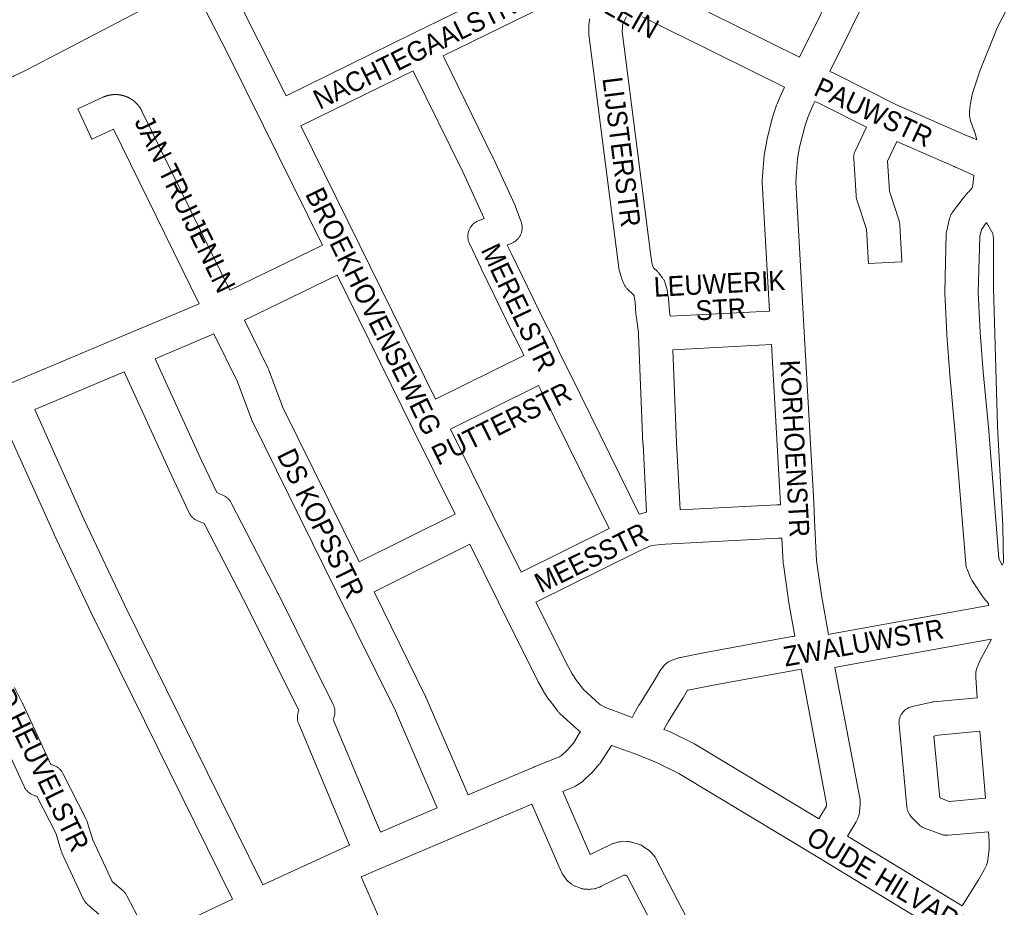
# Model space of a CAD drawing. Header units: metres. Extents: x 123819 to 142731, y 393440 to 405763.
# Tile 140 of 256: x 134609 to 134992, y 394699 to 395044. Entities that reach past the tile are written whole.
import ezdxf
from ezdxf.enums import TextEntityAlignment as Align

# ---------------------------------------------------------------- set-up
doc = ezdxf.new("R2010")
doc.units = ezdxf.units.M
doc.header["$MEASUREMENT"] = 0
for name, color, linetype, lineweight in [('gs-anno-wegen algemeen tekst', 7, 'Continuous', 0), ('gs-knt-hoofdweg', 7, 'Continuous', 0), ('gs-knt-wegen algemeen', 7, 'Continuous', 0)]:
    doc.layers.add(name, color=color, linetype=linetype, lineweight=lineweight)
doc.styles.add('Style-Arial', font='arial.ttf')

msp = doc.modelspace()

# ---------------------------------------------------------------- linework, layer by layer
at = {"layer": 'gs-knt-hoofdweg', "color": 7, "linetype": 'Continuous', "flags": 128}
msp.add_lwpolyline([(134668.55, 395054.11), (134611.96, 395024.43), (134611.75, 395024.32), (134607.07, 395022.03), (134606.89, 395021.95), (134584.77, 395011.83), (134584.59, 395011.75), (134573.33, 395006.93), (134573.15, 395006.86), (134550.56, 394997.84), (134550.37, 394997.77), (134538.89, 394993.52), (134538.7, 394993.46), (134515.69, 394985.58), (134515.57, 394985.54), (134498.86, 394980.34), (134482.03, 394975.55), (134469.86, 394972.41)], dxfattribs=at)
at = {"layer": 'gs-knt-wegen algemeen', "color": 7, "linetype": 'Continuous', "flags": 128}
for points in [[(134912.46, 395029.51), (134954, 395113.44), (134954.05, 395113.54), (134955.22, 395115.81)], [(134966.44, 395109.17), (134965.64, 395107.61), (134924.22, 395023.93)], [(134981.4, 394997.33), (134980.66, 394999.74), (134978.96, 395004.67), (134978.88, 395004.93), (134978.8, 395005.2), (134978.74, 395005.46), (134978.69, 395005.73), (134978.65, 395006), (134978.57, 395006.72), (134978.54, 395007), (134978.52, 395007.29), (134978.52, 395007.57), (134978.53, 395007.86), (134978.55, 395008.14), (134978.82, 395010.88), (134978.85, 395011.17), (134978.9, 395011.45), (134979.56, 395014.98), (134979.62, 395015.25), (134979.69, 395015.53), (134979.78, 395015.8), (134982.23, 395023.31), (134982.31, 395023.51), (134982.38, 395023.72), (134989.07, 395040.28), (134989.19, 395040.55), (134989.32, 395040.82), (135006.96, 395075.16)], [(134686.2, 395067.72), (134689.97, 395060.27), (134702.18, 395036.11), (134702.19, 395036.07), (134712.98, 395014.39)], [(134712.98, 395014.39), (134762.53, 395038.78), (134807.19, 395060.7), (134808.46, 395061.64), (134811.34, 395066.1), (134811.44, 395066.24)], [(134727.11, 394956.37), (134704.21, 395002.79), (134690.55, 395030.26), (134678.35, 395054.39), (134674.68, 395061.65)], [(134818.98, 395053.94), (134818.74, 395053.57), (134818.58, 395053.33), (134818.4, 395053.1), (134818.22, 395052.88), (134818.03, 395052.66), (134817.82, 395052.45), (134817.61, 395052.25), (134817.39, 395052.07), (134817.16, 395051.89), (134814.47, 395049.89), (134814.23, 395049.72), (134813.98, 395049.56), (134813.72, 395049.41), (134813.46, 395049.27), (134774.04, 395029.93)], [(134877.13, 395046.91), (134912.46, 395029.51)], [(134853.07, 394852.56), (134851.66, 394879.11), (134851.65, 394879.19), (134849.93, 394921.6), (134849.88, 394922.46), (134848.96, 394929.03), (134848.93, 394929.27), (134848.91, 394929.52), (134848.6, 394934.37), (134848.27, 394936.4), (134848.18, 394936.7), (134847.8, 394937.19), (134845.76, 394939.2), (134845.55, 394939.41), (134845.35, 394939.64), (134845.16, 394939.87), (134844.98, 394940.11), (134844.82, 394940.36), (134844.66, 394940.62), (134844.52, 394940.89), (134844.39, 394941.16), (134843.47, 394943.21), (134843.37, 394943.45), (134843.28, 394943.68), (134843.2, 394943.92), (134843.12, 394944.16), (134842.43, 394946.67), (134842.36, 394946.96), (134842.3, 394947.25), (134842.25, 394947.55), (134841.85, 394950.57), (134841.85, 394950.59), (134830.61, 395038.27), (134830.58, 395038.52), (134830.56, 395038.76), (134830.56, 395039.01), (134830.56, 395039.26), (134830.62, 395041.67), (134830.63, 395041.92), (134830.65, 395042.16), (134830.81, 395043.71), (134830.85, 395044.02), (134830.9, 395044.33)], [(134845.31, 395045.18), (134843.97, 395042.67), (134843.79, 395042.24), (134843.71, 395041.91), (134843.63, 395041.09), (134843.59, 395039.43), (134854.76, 394952.26), (134855.1, 394949.7), (134855.54, 394948.11), (134855.76, 394947.62), (134857.24, 394946.16), (134857.44, 394945.95), (134857.64, 394945.74), (134857.82, 394945.51), (134859.2, 394943.73), (134859.38, 394943.49), (134859.54, 394943.24), (134859.7, 394942.99), (134859.84, 394942.73), (134859.97, 394942.46), (134860.09, 394942.19), (134860.19, 394941.91), (134860.29, 394941.63), (134860.85, 394939.77), (134860.93, 394939.5), (134860.99, 394939.22), (134861.05, 394938.93), (134861.5, 394936.15), (134861.53, 394935.94), (134861.56, 394935.73), (134861.57, 394935.51), (134861.89, 394930.59), (134862.15, 394928.74)], [(134865.53, 395038.12), (134865.49, 395038.14), (134851.5, 395045.15)], [(134865.53, 395038.11), (134865.53, 395038.12), (134865.53, 395038.12)], [(134865.53, 395038.11), (134865.53, 395038.12), (134865.53, 395038.12)], [(134906.68, 395017.84), (134865.53, 395038.11)], [(134774.04, 395029.93), (134774.35, 395029.27), (134793.37, 394990.51), (134793.44, 394990.36), (134801.98, 394971.75), (134802.08, 394971.52), (134802.17, 394971.29), (134804.33, 394965.48), (134804.43, 394965.19), (134804.51, 394964.89), (134804.59, 394964.59), (134804.64, 394964.28), (134804.69, 394963.97), (134804.72, 394963.66), (134804.73, 394963.35), (134804.73, 394963.04), (134804.71, 394962.73), (134804.68, 394962.42), (134804.64, 394962.12), (134804.58, 394961.81), (134804.5, 394961.51), (134804.41, 394961.21), (134804.31, 394960.92), (134804.19, 394960.63), (134804.06, 394960.35), (134803.92, 394960.07), (134803.76, 394959.8), (134803.59, 394959.54), (134803.41, 394959.29), (134803.22, 394959.05), (134803.01, 394958.81), (134802.8, 394958.59), (134802.57, 394958.38), (134802.33, 394958.17), (134802.09, 394957.98), (134801.83, 394957.8), (134801.57, 394957.64), (134801.3, 394957.48), (134801.02, 394957.34), (134800.74, 394957.22), (134798.89, 394956.44), (134800.51, 394953.01), (134813.16, 394927.07), (134816.31, 394920.89), (134816.43, 394920.65), (134819.8, 394913.3)], [(134762.35, 395024.18), (134718.76, 395002.72)], [(134805.38, 394913.5), (134804.65, 394915.1), (134801.54, 394921.21), (134801.48, 394921.31), (134788.78, 394947.34), (134788.74, 394947.42), (134784.22, 394957.05), (134784.09, 394957.34), (134783.97, 394957.63), (134783.87, 394957.94), (134783.79, 394958.24), (134783.72, 394958.55), (134783.67, 394958.87), (134783.63, 394959.18), (134783.6, 394959.5), (134783.6, 394959.82), (134783.6, 394960.14), (134783.63, 394960.45), (134783.67, 394960.77), (134783.72, 394961.08), (134783.79, 394961.4), (134783.87, 394961.7), (134783.97, 394962), (134784.09, 394962.3), (134784.22, 394962.59), (134784.36, 394962.88), (134784.52, 394963.15), (134784.69, 394963.42), (134784.87, 394963.68), (134785.06, 394963.94), (134785.27, 394964.18), (134785.49, 394964.41), (134785.72, 394964.63), (134785.96, 394964.84), (134786.21, 394965.03), (134786.47, 394965.22), (134786.74, 394965.39), (134787.01, 394965.55), (134787.3, 394965.69), (134787.59, 394965.82), (134789.93, 394966.8), (134781.64, 394984.85), (134762.64, 395023.57), (134762.6, 395023.65), (134762.35, 395024.18)], [(134924.22, 395023.93), (134925.79, 395023.22), (134926.01, 395023.11), (134926.01, 395023.11), (134926.02, 395023.1)], [(134926.02, 395023.1), (134949.94, 395011.04), (134977.65, 394998.95), (134979.42, 394998.25), (134979.61, 394998.17), (134979.8, 394998.08), (134981.4, 394997.33)], [(134900.84, 394930.77), (134898.01, 394980.72), (134898, 394981.01), (134898, 394981.29), (134898.02, 394981.58), (134898.77, 394991.41), (134898.79, 394991.62), (134898.81, 394991.84), (134898.85, 394992.05), (134899.71, 394996.94), (134899.76, 394997.16), (134899.81, 394997.38), (134901.97, 395006.01), (134902.04, 395006.26), (134902.12, 395006.51), (134903.59, 395010.86), (134903.68, 395011.11), (134903.78, 395011.36), (134905.92, 395016.29), (134905.99, 395016.44), (134906.06, 395016.59), (134906.68, 395017.84)], [(134918.44, 395012.26), (134917.8, 395010.96), (134915.84, 395006.43), (134914.53, 395002.58), (134912.49, 394994.44), (134911.72, 394990.1), (134911.04, 394981.02), (134914.21, 394924.97), (134918.03, 394856.34), (134918.04, 394856.18), (134918.24, 394849.54), (134919.13, 394833.88), (134921.02, 394820.4), (134923.79, 394805.05)], [(134656.97, 395008.5), (134691.09, 394938.96)], [(134718.76, 395002.72), (134741.69, 394956.24), (134741.69, 394956.24), (134771.07, 394896.57)], [(134985.96, 394816.36), (134985.88, 394817.16), (134984.23, 394819.1), (134984.06, 394819.3), (134983.91, 394819.51), (134983.76, 394819.73), (134979.47, 394826.2), (134979.31, 394826.45), (134979.16, 394826.71), (134979.03, 394826.98), (134978.91, 394827.25), (134977.55, 394830.47), (134977.44, 394830.75), (134977.34, 394831.03), (134977.26, 394831.31), (134977.18, 394831.6), (134977.13, 394831.89), (134977.08, 394832.19), (134977.05, 394832.48), (134973, 394883.07), (134970.92, 394905.99), (134970.92, 394906.05), (134969.66, 394921.56), (134969.65, 394921.78), (134968.89, 394937.72), (134968.88, 394937.97), (134968.88, 394938.21), (134969.49, 394960.77), (134969.51, 394961.04), (134969.53, 394961.31), (134969.57, 394961.59), (134969.61, 394961.86), (134969.67, 394962.13), (134970.81, 394966.8), (134970.88, 394967.08), (134970.97, 394967.36), (134971.07, 394967.63), (134971.19, 394967.9), (134971.31, 394968.17), (134971.45, 394968.43), (134971.6, 394968.68), (134971.76, 394968.93), (134971.93, 394969.17), (134976.02, 394974.62), (134976.15, 394974.79), (134976.29, 394974.95), (134978.01, 394976.96), (134978.2, 394977.18), (134979.61, 394978.67), (134979.76, 394979.67), (134980.15, 394983.52)], [(134990.66, 394832.88), (134991.27, 394831.97), (134991.79, 394833.07), (134991.47, 394847.14), (134989.38, 394886.06), (134989.38, 394886.23), (134987.87, 394939.69), (134987.86, 394939.85), (134987.79, 394958.89), (134987.56, 394960.94), (134985.18, 394965.14), (134983.14, 394962.42), (134982.49, 394959.72), (134981.9, 394938.1), (134982.65, 394922.51), (134983.89, 394907.13), (134985.97, 394884.21), (134985.97, 394884.15), (134989.95, 394834.57), (134990.66, 394832.88), (134990.66, 394832.88), (134990.66, 394832.88)], [(134691.09, 394938.96), (134727.11, 394956.37)], [(134732.87, 394944.69), (134696.82, 394927.27)], [(134778.63, 394851.79), (134762.27, 394884.98), (134732.87, 394944.69)], [(134405.71, 394812.64), (134406.83, 394814.07), (134407.03, 394814.32), (134407.25, 394814.55), (134407.48, 394814.77), (134411.53, 394818.61), (134411.7, 394818.76), (134411.88, 394818.92), (134412.06, 394819.06), (134414.29, 394820.75), (134414.48, 394820.89), (134414.67, 394821.02), (134417.01, 394822.54), (134417.21, 394822.67), (134417.41, 394822.78), (134417.61, 394822.89), (134422.59, 394825.42), (134422.8, 394825.52), (134423.01, 394825.62), (134512.92, 394863.51), (134558.78, 394882.84), (134604.15, 394901.96), (134650.86, 394921.65), (134679.22, 394933.61)], [(134862.15, 394928.74), (134900.84, 394930.77)], [(134696.82, 394927.27), (134705.88, 394908.72), (134706.01, 394908.44), (134706.12, 394908.16), (134711.72, 394893.3), (134741.41, 394833.32)], [(134684.95, 394921.9), (134662.09, 394912.26)], [(134771.68, 394737.69), (134755.44, 394775.34), (134732.63, 394821.71), (134699.91, 394887.82), (134699.81, 394888.01), (134699.73, 394888.21), (134699.65, 394888.41), (134694.05, 394903.28), (134684.95, 394921.9)], [(134901.57, 394917.77), (134863.2, 394915.75)], [(134863.2, 394915.75), (134864.66, 394879.76), (134866.05, 394853.52)], [(134905.03, 394855.53), (134905.03, 394855.7), (134901.57, 394917.77)], [(134662.09, 394912.26), (134680.14, 394872.75), (134686.03, 394860.23), (134688.37, 394859.25), (134688.65, 394859.13), (134688.92, 394858.99), (134689.18, 394858.84), (134689.44, 394858.68), (134689.69, 394858.51), (134689.93, 394858.33), (134690.16, 394858.13), (134690.38, 394857.93), (134690.59, 394857.71), (134690.8, 394857.49), (134690.99, 394857.25), (134691.17, 394857.01), (134691.34, 394856.76), (134691.49, 394856.5), (134691.64, 394856.24), (134709.94, 394820.86), (134709.99, 394820.77), (134731.28, 394777.9), (134731.41, 394777.62), (134731.53, 394777.34), (134731.63, 394777.05), (134731.72, 394776.76), (134731.79, 394776.46), (134731.86, 394776.17), (134731.9, 394775.86), (134731.94, 394775.56), (134731.96, 394775.25), (134731.96, 394774.95), (134731.95, 394774.64), (134731.93, 394774.34), (134731.89, 394774.04), (134731.83, 394773.73), (134731.77, 394773.44), (134731.69, 394773.14), (134731.59, 394772.85), (134731.49, 394772.56), (134731.36, 394772.28), (134731.26, 394772.07), (134749.63, 394728.3)], [(134771.07, 394896.57), (134805.38, 394913.5)], [(134819.8, 394913.3), (134823.58, 394905.91), (134823.62, 394905.83), (134850.23, 394851.87)], [(134650.09, 394907.2), (134615.34, 394892.55)], [(134737.68, 394723.13), (134717.88, 394770.29), (134717.77, 394770.58), (134717.67, 394770.88), (134717.58, 394771.19), (134717.51, 394771.49), (134717.45, 394771.8), (134717.41, 394772.11), (134717.39, 394772.43), (134717.38, 394772.74), (134717.38, 394773.06), (134717.4, 394773.37), (134717.44, 394773.69), (134717.49, 394774), (134717.55, 394774.31), (134717.63, 394774.61), (134717.72, 394774.91), (134717.83, 394775.21), (134717.95, 394775.48), (134698.35, 394814.93), (134681.16, 394848.15), (134678.69, 394849.19), (134678.4, 394849.32), (134678.12, 394849.46), (134677.84, 394849.62), (134677.57, 394849.79), (134677.31, 394849.98), (134677.06, 394850.17), (134676.82, 394850.38), (134676.59, 394850.6), (134676.37, 394850.83), (134676.16, 394851.07), (134675.97, 394851.33), (134675.78, 394851.59), (134675.61, 394851.86), (134675.46, 394852.13), (134675.32, 394852.42), (134668.34, 394867.24), (134668.31, 394867.3), (134650.09, 394907.2)], [(134811.06, 394901.79), (134776.83, 394884.9)], [(134838.5, 394846.23), (134811.96, 394900.03), (134811.06, 394901.79)], [(134615.34, 394892.55), (134634.59, 394849.69), (134650.19, 394816.57), (134703.94, 394707.72)], [(134692.14, 394702.21), (134638.49, 394810.86), (134638.43, 394810.97), (134622.79, 394844.2), (134622.74, 394844.31), (134603.34, 394887.5)], [(134776.83, 394884.9), (134793.17, 394851.73), (134804.27, 394829.3)], [(134866.05, 394853.52), (134903.62, 394855.48), (134903.72, 394855.48), (134905.03, 394855.53)], [(134741.41, 394833.32), (134778.63, 394851.79)], [(134850.23, 394851.87), (134853.07, 394852.56)], [(134804.27, 394829.3), (134838.5, 394846.23)], [(134784.39, 394840.12), (134747.17, 394821.64)], [(134827.38, 394767.28), (134826.63, 394767.86), (134826.45, 394768), (134826.27, 394768.16), (134819.33, 394774.41), (134819.11, 394774.62), (134818.9, 394774.83), (134818.7, 394775.06), (134818.52, 394775.29), (134815.3, 394779.49), (134815.14, 394779.71), (134814.99, 394779.93), (134813.06, 394782.95), (134812.96, 394783.1), (134812.87, 394783.26), (134811.11, 394786.38), (134811.04, 394786.52), (134810.96, 394786.67), (134795.49, 394817.67), (134784.39, 394840.12)], [(134905.6, 394842.52), (134904.25, 394842.47), (134860.38, 394840.18), (134854.83, 394839.65), (134850.03, 394837.41), (134810.06, 394817.64)], [(134910.67, 394804.4), (134908.19, 394818.22), (134908.15, 394818.46), (134906.2, 394832.33), (134906.17, 394832.6), (134906.15, 394832.87), (134905.6, 394842.52)], [(134747.17, 394821.64), (134767.19, 394780.94), (134767.26, 394780.79), (134767.33, 394780.65), (134783.67, 394742.77)], [(134810.06, 394817.64), (134822.54, 394792.63), (134824.12, 394789.82), (134825.81, 394787.19), (134828.49, 394783.69), (134834.81, 394777.99), (134835.18, 394777.7), (134836.86, 394776.79), (134839.03, 394775.98), (134839.11, 394775.95)], [(134923.79, 394805.05), (134927.67, 394805.84), (134927.81, 394805.86), (134985.96, 394816.36)], [(134847.46, 394772.85), (134848.15, 394774.1), (134850.1, 394777.61), (134850.18, 394777.75), (134850.27, 394777.89), (134856, 394787.11), (134858.16, 394790.8), (134858.31, 394791.04), (134858.46, 394791.27), (134858.63, 394791.5), (134858.81, 394791.71), (134859.92, 394793.03), (134860.12, 394793.26), (134860.34, 394793.48), (134860.56, 394793.69), (134860.79, 394793.89), (134861.04, 394794.08), (134861.29, 394794.26), (134861.55, 394794.42), (134861.82, 394794.57), (134862.09, 394794.71), (134862.37, 394794.84), (134862.66, 394794.95), (134865.19, 394795.87), (134865.43, 394795.96), (134865.68, 394796.03), (134865.93, 394796.1), (134866.19, 394796.15), (134875.84, 394798.03), (134875.9, 394798.04), (134909.53, 394804.25), (134909.74, 394804.28), (134909.95, 394804.31), (134910.67, 394804.4)], [(134986.9, 394803.3), (134930.19, 394793.06), (134930.18, 394793.06), (134930.18, 394793.06), (134926.17, 394792.25)], [(134975.7, 394699.55), (134981.97, 394709.75), (134984.23, 394713.66), (134985.1, 394715.39), (134985.48, 394716.64), (134986.11, 394721.69), (134986.16, 394724.89), (134985.87, 394728.42), (134970.29, 394727.06), (134970, 394727.04), (134969.71, 394727.04), (134969.42, 394727.05), (134969.13, 394727.07), (134968.84, 394727.1), (134968.56, 394727.14), (134968.27, 394727.2), (134967.99, 394727.27), (134967.72, 394727.36), (134967.44, 394727.45), (134961.03, 394729.84), (134960.74, 394729.96), (134960.45, 394730.09), (134960.17, 394730.24), (134959.9, 394730.4), (134959.63, 394730.57), (134959.37, 394730.76), (134959.12, 394730.96), (134958.89, 394731.17), (134958.66, 394731.39), (134956.02, 394734.09), (134955.8, 394734.32), (134955.6, 394734.56), (134955.41, 394734.81), (134955.23, 394735.07), (134955.06, 394735.34), (134954.9, 394735.62), (134954.76, 394735.9), (134954.64, 394736.19), (134954.53, 394736.49), (134954.43, 394736.79), (134954.35, 394737.09), (134954.28, 394737.4), (134954.23, 394737.71), (134954.19, 394738.03), (134951.15, 394770.08), (134951.13, 394770.39), (134951.12, 394770.71), (134951.13, 394771.02), (134951.16, 394771.33), (134951.19, 394771.64), (134951.25, 394771.95), (134951.31, 394772.26), (134951.4, 394772.56), (134951.49, 394772.86), (134951.6, 394773.15), (134951.73, 394773.44), (134951.87, 394773.72), (134952.02, 394773.99), (134952.18, 394774.26), (134952.36, 394774.52), (134952.55, 394774.76), (134952.75, 394775), (134952.97, 394775.23), (134953.19, 394775.45), (134953.42, 394775.66), (134953.67, 394775.86), (134953.92, 394776.04), (134954.18, 394776.21), (134954.45, 394776.37), (134954.73, 394776.52), (134955.01, 394776.65), (134955.3, 394776.77), (134955.59, 394776.88), (134955.89, 394776.97), (134956.2, 394777.05), (134963.9, 394778.79), (134964.17, 394778.84), (134964.45, 394778.89), (134964.72, 394778.92), (134981.52, 394780.51), (134980.95, 394788.3), (134980.94, 394788.57), (134980.94, 394788.85), (134980.95, 394789.12), (134981.01, 394790.31), (134981.03, 394790.61), (134981.07, 394790.9), (134981.12, 394791.2), (134981.19, 394791.49), (134981.26, 394791.78), (134981.35, 394792.07), (134981.46, 394792.35), (134981.57, 394792.62), (134982.92, 394795.62), (134983.02, 394795.83), (134983.13, 394796.04), (134986.91, 394803.06), (134986.9, 394803.3)], [(134913.05, 394791.57), (134911.69, 394791.4), (134878.3, 394785.24), (134869.18, 394783.47), (134868.9, 394783.37), (134867.2, 394780.46), (134867.11, 394780.3), (134861.41, 394771.15), (134859.76, 394768.19)], [(134920.01, 394733.39), (134922.93, 394738.31), (134923.02, 394739.27), (134913.05, 394791.57)], [(134926.17, 394792.25), (134935.98, 394740.8), (134936.03, 394740.49), (134936.07, 394740.19), (134936.09, 394739.88), (134936.1, 394739.57), (134936.09, 394739.26), (134936.07, 394738.96), (134935.81, 394736.3), (134935.78, 394736.01), (134935.73, 394735.72), (134935.67, 394735.43), (134935.6, 394735.15), (134935.52, 394734.87), (134935.1, 394733.6), (134935, 394733.34), (134934.9, 394733.07), (134934.78, 394732.82), (134934.65, 394732.57), (134934.51, 394732.32), (134931.15, 394726.64)], [(134607.5, 394784.44), (134610.59, 394778.28), (134610.68, 394778.1), (134621.6, 394754.51), (134621.62, 394754.51), (134621.93, 394754.45), (134622.23, 394754.37), (134622.54, 394754.28), (134622.84, 394754.17), (134623.13, 394754.05), (134623.42, 394753.91), (134623.7, 394753.76), (134623.97, 394753.6), (134624.23, 394753.43), (134624.49, 394753.24), (134624.73, 394753.04), (134624.97, 394752.82), (134625.19, 394752.6), (134625.4, 394752.37), (134625.61, 394752.12), (134625.8, 394751.87), (134625.97, 394751.6), (134626.14, 394751.33), (134626.29, 394751.05), (134635.32, 394733.32), (134635.44, 394733.07), (134635.55, 394732.82), (134635.65, 394732.56), (134635.74, 394732.29), (134637.91, 394725.3), (134645.43, 394709.06), (134649.64, 394705.42), (134649.87, 394705.21), (134650.08, 394704.99), (134650.29, 394704.77), (134650.49, 394704.53), (134650.68, 394704.28), (134650.85, 394704.02), (134651.01, 394703.76), (134651.16, 394703.49), (134659.9, 394686.6)], [(134839.11, 394775.95), (134839.12, 394775.95), (134839.12, 394775.94)], [(134839.11, 394775.95), (134839.12, 394775.95), (134839.12, 394775.94)], [(134839.12, 394775.94), (134842.65, 394774.56), (134847.46, 394772.85)], [(134640.17, 394696.39), (134635.85, 394700.13), (134635.63, 394700.33), (134635.41, 394700.55), (134635.2, 394700.77), (134635.01, 394701.01), (134634.82, 394701.26), (134634.65, 394701.51), (134634.49, 394701.77), (134634.34, 394702.04), (134634.2, 394702.31), (134625.91, 394720.22), (134625.8, 394720.48), (134625.69, 394720.75), (134625.6, 394721.03), (134623.47, 394727.91), (134616.16, 394742.25), (134615.99, 394742.28), (134615.68, 394742.34), (134615.38, 394742.42), (134615.08, 394742.51), (134614.79, 394742.62), (134614.5, 394742.73), (134614.21, 394742.87), (134613.93, 394743.01), (134613.67, 394743.17), (134613.4, 394743.35), (134613.15, 394743.53), (134612.91, 394743.73), (134612.67, 394743.94), (134612.45, 394744.16), (134612.24, 394744.39), (134612.04, 394744.63), (134611.85, 394744.88), (134611.67, 394745.13), (134611.5, 394745.4), (134611.35, 394745.68), (134611.21, 394745.96), (134598.9, 394772.54)], [(134783.67, 394742.77), (134809.29, 394753.57), (134809.39, 394753.61), (134819.16, 394757.54), (134819.94, 394758.06), (134822.17, 394760.15), (134824.59, 394762.88), (134826.9, 394766.53), (134827.38, 394767.28)], [(134859.76, 394768.19), (134861.98, 394767.32), (134862.23, 394767.21), (134862.48, 394767.09), (134871.61, 394762.57), (134871.84, 394762.44), (134872.07, 394762.31), (134920.01, 394733.39)], [(134966.95, 394741.53), (134970.62, 394740.16), (134984.78, 394741.4), (134982.54, 394767.53), (134966.36, 394766), (134964.65, 394765.61), (134966.93, 394741.55), (134966.95, 394741.53), (134966.95, 394741.53)], [(134839.39, 394761.9), (134835.3, 394755.47), (134835.16, 394755.25), (134835.01, 394755.04), (134834.85, 394754.84), (134834.68, 394754.64), (134831.72, 394751.29), (134831.51, 394751.07), (134831.29, 394750.86), (134828.45, 394748.19), (134828.25, 394748.01), (134828.04, 394747.84), (134827.83, 394747.68), (134827.61, 394747.53), (134825.83, 394746.34), (134825.6, 394746.19), (134825.37, 394746.06), (134825.13, 394745.94), (134824.89, 394745.82), (134824.65, 394745.72), (134820.47, 394744.03)], [(135037.79, 394646.2), (135014.68, 394660.97), (134985.25, 394678.58), (134985.24, 394678.59), (134974.5, 394685.05), (134918.89, 394718.86), (134865.58, 394751.02), (134856.94, 394755.31), (134848.18, 394758.76), (134839.39, 394761.9)], [(134820.47, 394744.03), (134831.14, 394719.57), (134839.13, 394723.48), (134839.4, 394723.6), (134839.67, 394723.72), (134839.95, 394723.81), (134840.23, 394723.9), (134841.43, 394724.24), (134841.73, 394724.31), (134842.04, 394724.38), (134842.35, 394724.43), (134842.67, 394724.46), (134842.98, 394724.48), (134845.46, 394724.55), (134845.76, 394724.56), (134846.06, 394724.55), (134846.36, 394724.52), (134846.65, 394724.48), (134846.95, 394724.43), (134847.24, 394724.37), (134847.53, 394724.29), (134849.9, 394723.58), (134850.19, 394723.49), (134850.47, 394723.38), (134850.74, 394723.26), (134851.01, 394723.13), (134851.27, 394722.99), (134851.53, 394722.84), (134851.78, 394722.67), (134853.81, 394721.25), (134854.06, 394721.06), (134854.31, 394720.87), (134854.54, 394720.66), (134854.76, 394720.43), (134854.97, 394720.2), (134855.79, 394719.27), (134855.99, 394719.03), (134856.18, 394718.78), (134856.36, 394718.52), (134856.52, 394718.26), (134856.67, 394717.99), (134878.85, 394675.37)], [(134808.43, 394739.07), (134782.79, 394728.27), (134748.75, 394713.77), (134742.12, 394710.86)], [(134749.63, 394728.3), (134771.68, 394737.69)], [(134864.28, 394675.16), (134845.56, 394711.13), (134845.17, 394711.4), (134844.82, 394711.51), (134844.25, 394711.49), (134835.46, 394707.19), (134835.26, 394707.1), (134835.05, 394707.01), (134834.84, 394706.93), (134833.81, 394706.55), (134833.56, 394706.46), (134833.3, 394706.39), (134833.03, 394706.32), (134832.77, 394706.27), (134832.5, 394706.22), (134831.51, 394706.08), (134831.25, 394706.05), (134830.99, 394706.03), (134830.73, 394706.02), (134830.47, 394706.02), (134830.21, 394706.03), (134829.21, 394706.09), (134828.93, 394706.11), (134828.66, 394706.14), (134828.38, 394706.19), (134828.11, 394706.25), (134827.84, 394706.32), (134827.57, 394706.4), (134827.31, 394706.49), (134825.45, 394707.19), (134825.19, 394707.29), (134824.94, 394707.41), (134824.69, 394707.53), (134824.44, 394707.67), (134824.2, 394707.82), (134823.97, 394707.97), (134823.75, 394708.14), (134822.96, 394708.75), (134822.74, 394708.93), (134822.53, 394709.11), (134822.33, 394709.3), (134822.14, 394709.51), (134821.96, 394709.72), (134821.78, 394709.93), (134821.62, 394710.16), (134820.47, 394711.79), (134820.33, 394712), (134820.19, 394712.22), (134820.07, 394712.45), (134819.95, 394712.68), (134819.84, 394712.92), (134808.43, 394739.07)], [(134931.15, 394726.64), (134975.7, 394699.55)], [(134703.94, 394707.72), (134730.82, 394720.11), (134737.68, 394723.13)], [(134742.12, 394710.86), (134752.07, 394688.09), (134767.59, 394652.6), (134767.69, 394652.36), (134768.67, 394649.85)], [(134659.9, 394686.6), (134668.05, 394690.83), (134668.27, 394690.94), (134692.14, 394702.21)]]:
    msp.add_lwpolyline(points, dxfattribs=at)
for points in [[(134679.22, 394933.61), (134645.94, 395001.44), (134637.5, 394997.53, -0.384579), (134637.48, 394997.53), (134632.02, 395009.33, -0.384579), (134632.02, 395009.34), (134641.8, 395013.87), (134641.86, 395013.9), (134641.93, 395013.93), (134641.99, 395013.96), (134642.06, 395013.99), (134642.12, 395014.01), (134642.18, 395014.04), (134642.25, 395014.07), (134642.31, 395014.09), (134642.38, 395014.12), (134642.44, 395014.15), (134642.51, 395014.17), (134642.57, 395014.2), (134642.64, 395014.22), (134642.7, 395014.24), (134642.77, 395014.27), (134642.83, 395014.29), (134642.9, 395014.31), (134642.96, 395014.34), (134643.03, 395014.36), (134643.1, 395014.38), (134643.16, 395014.4), (134643.23, 395014.42), (134643.3, 395014.44), (134643.36, 395014.46), (134643.43, 395014.48), (134643.5, 395014.5), (134643.56, 395014.52), (134643.63, 395014.54), (134643.7, 395014.56), (134643.77, 395014.57), (134643.83, 395014.59), (134643.9, 395014.61), (134643.97, 395014.62), (134644.03, 395014.64), (134644.1, 395014.66), (134644.17, 395014.67), (134644.24, 395014.69), (134644.31, 395014.7), (134644.38, 395014.71), (134644.44, 395014.73), (134644.51, 395014.74), (134644.58, 395014.75), (134644.65, 395014.76), (134644.72, 395014.78), (134644.79, 395014.79), (134644.85, 395014.8), (134644.92, 395014.81), (134644.99, 395014.82), (134645.06, 395014.83), (134645.13, 395014.84), (134645.2, 395014.85), (134645.27, 395014.86), (134645.34, 395014.86), (134645.41, 395014.87), (134645.48, 395014.88), (134645.54, 395014.89), (134645.61, 395014.89), (134645.68, 395014.9), (134645.75, 395014.9), (134645.82, 395014.91), (134645.89, 395014.91), (134645.96, 395014.92), (134646.03, 395014.92), (134646.1, 395014.93), (134646.17, 395014.93), (134646.24, 395014.93), (134646.31, 395014.93), (134646.38, 395014.94), (134646.45, 395014.94), (134646.52, 395014.94), (134646.59, 395014.94), (134646.66, 395014.94), (134646.73, 395014.94), (134646.79, 395014.94), (134646.86, 395014.94), (134646.93, 395014.93), (134647, 395014.93), (134647.07, 395014.93), (134647.14, 395014.93), (134647.21, 395014.92), (134647.28, 395014.92), (134647.35, 395014.92), (134647.42, 395014.91), (134647.49, 395014.91), (134647.56, 395014.9), (134647.63, 395014.9), (134647.7, 395014.89), (134647.77, 395014.88), (134647.84, 395014.88), (134647.91, 395014.87), (134647.97, 395014.86), (134648.04, 395014.85), (134648.11, 395014.84), (134648.18, 395014.83), (134648.25, 395014.83), (134648.32, 395014.82), (134648.39, 395014.8), (134648.46, 395014.79), (134648.53, 395014.78), (134648.59, 395014.77), (134648.66, 395014.76), (134648.73, 395014.75), (134648.8, 395014.73), (134648.87, 395014.72), (134648.94, 395014.71), (134649, 395014.69), (134649.07, 395014.68), (134649.14, 395014.66), (134649.21, 395014.65), (134649.28, 395014.63), (134649.34, 395014.62), (134649.41, 395014.6), (134649.48, 395014.58), (134649.55, 395014.57), (134649.61, 395014.55), (134649.68, 395014.53), (134649.75, 395014.51), (134649.81, 395014.49), (134649.88, 395014.47), (134649.95, 395014.45), (134650.01, 395014.43), (134650.08, 395014.41), (134650.15, 395014.39), (134650.21, 395014.37), (134650.28, 395014.35), (134650.35, 395014.33), (134650.41, 395014.3), (134650.48, 395014.28), (134650.54, 395014.26), (134650.61, 395014.23), (134650.67, 395014.21), (134650.74, 395014.18), (134650.8, 395014.16), (134650.87, 395014.13), (134650.93, 395014.11), (134651, 395014.08), (134651.06, 395014.06), (134651.13, 395014.03), (134651.19, 395014), (134651.25, 395013.97), (134651.32, 395013.95), (134651.38, 395013.92), (134651.44, 395013.89), (134651.51, 395013.86), (134651.57, 395013.83), (134651.63, 395013.8), (134651.7, 395013.77), (134651.76, 395013.74), (134651.82, 395013.71), (134651.88, 395013.68), (134651.94, 395013.64), (134652, 395013.61), (134652.07, 395013.58), (134652.13, 395013.55), (134652.19, 395013.51), (134652.25, 395013.48), (134652.31, 395013.44), (134652.37, 395013.41), (134652.43, 395013.38), (134652.49, 395013.34), (134652.55, 395013.3), (134652.61, 395013.27), (134652.67, 395013.23), (134652.73, 395013.2), (134652.79, 395013.16), (134652.85, 395013.12), (134652.91, 395013.08), (134652.96, 395013.05), (134653.02, 395013.01), (134653.08, 395012.97), (134653.14, 395012.93), (134653.19, 395012.89), (134653.25, 395012.85), (134653.31, 395012.81), (134653.37, 395012.77), (134653.42, 395012.73), (134653.48, 395012.69), (134653.53, 395012.65), (134653.59, 395012.6), (134653.64, 395012.56), (134653.7, 395012.52), (134653.75, 395012.48), (134653.81, 395012.43), (134653.86, 395012.39), (134653.92, 395012.35), (134653.97, 395012.3), (134654.02, 395012.26), (134654.08, 395012.21), (134654.13, 395012.17), (134654.18, 395012.12), (134654.24, 395012.08), (134654.29, 395012.03), (134654.34, 395011.98), (134654.39, 395011.94), (134654.44, 395011.89), (134654.49, 395011.84), (134654.54, 395011.8), (134654.59, 395011.75), (134654.64, 395011.7), (134654.69, 395011.65), (134654.74, 395011.6), (134654.79, 395011.55), (134654.84, 395011.5), (134654.89, 395011.45), (134654.94, 395011.4), (134654.99, 395011.35), (134655.04, 395011.3), (134655.08, 395011.25), (134655.13, 395011.2), (134655.18, 395011.15), (134655.22, 395011.1), (134655.27, 395011.05), (134655.32, 395010.99), (134655.36, 395010.94), (134655.41, 395010.89), (134655.45, 395010.84), (134655.49, 395010.78), (134655.54, 395010.73), (134655.58, 395010.67), (134655.63, 395010.62), (134655.67, 395010.57), (134655.71, 395010.51), (134655.76, 395010.46), (134655.8, 395010.4), (134655.84, 395010.35), (134655.88, 395010.29), (134655.92, 395010.23), (134655.96, 395010.18), (134656.01, 395010.12), (134656.05, 395010.06), (134656.09, 395010.01), (134656.12, 395009.95), (134656.16, 395009.89), (134656.2, 395009.84), (134656.24, 395009.78), (134656.28, 395009.72), (134656.32, 395009.66), (134656.36, 395009.6), (134656.39, 395009.54), (134656.43, 395009.48), (134656.47, 395009.43), (134656.5, 395009.37), (134656.54, 395009.31), (134656.57, 395009.25), (134656.61, 395009.19), (134656.64, 395009.12), (134656.68, 395009.06), (134656.71, 395009), (134656.74, 395008.94), (134656.78, 395008.88), (134656.81, 395008.82), (134656.84, 395008.76), (134656.87, 395008.7), (134656.91, 395008.63), (134656.94, 395008.57), (134656.97, 395008.51), (134656.97, 395008.51), (134656.97, 395008.5), (134656.97, 395008.5)], [(134980.15, 394983.52), (134974.43, 394986.22), (134972.75, 394986.88), (134972.54, 394986.97), (134950.3, 394996.68), (134946.63, 394989.1), (134947.37, 394977.34), (134951.16, 394965.81), (134951.24, 394965.53), (134951.31, 394965.26), (134951.37, 394964.98), (134951.42, 394964.7), (134951.45, 394964.42), (134951.47, 394964.14), (134952.26, 394949.99, -0.384592), (134952.26, 394949.98), (134939.28, 394949.25, -0.384595), (134939.27, 394949.26), (134938.52, 394962.56), (134934.74, 394974.07), (134934.66, 394974.34), (134934.6, 394974.6), (134934.54, 394974.87), (134934.49, 394975.14), (134934.46, 394975.42), (134934.43, 394975.69), (134933.52, 394989.98), (134933.51, 394990.29), (134933.51, 394990.59), (134933.53, 394990.9), (134933.56, 394991.2), (134933.6, 394991.5), (134933.66, 394991.8), (134933.74, 394992.1), (134933.82, 394992.39), (134933.92, 394992.68), (134934.04, 394992.96), (134934.16, 394993.24), (134938.52, 395002.22), (134920.26, 395011.42), (134918.44, 395012.26)]]:
    msp.add_lwpolyline(points, format="xyb", dxfattribs=at)

# ---------------------------------------------------------------- texts
at = {"layer": 'gs-anno-wegen algemeen tekst', "color": 7, "style": 'Style-Arial', "width": 0.909091}
for s, rotation, p in [('VOGELPLEIN', 330.384, (134829.85, 395054.98)), ('NACHTEGAALSTR', 26.2657, (134762.83, 395031.42)), ('LIJSTERSTR', 277.1633, (134843.36, 394992.61)), ('PAUWSTR', 334.9408, (134941.28, 395008.08)), ('JAN TRUIJENLN', 296.0042, (134673.75, 394972.44)), ('BROEKHOVENSEWEG', 296.2185, (134747.01, 394930.71)), ('MERELSTR', 295.4817, (134803.42, 394932.19)), ('LEUWERIK', 3.0145, (134881.36, 394941.48)), ('STR', 3.0145, (134881.89, 394931.5)), ('KORHOENSTR', 273.178, (134910.67, 394877.34)), ('PUTTERSTR', 26.303, (134796.67, 394887.07)), ('DS KOPSSTR', 296.009, (134726.52, 394848.24)), ('MEESSTR', 26.2657, (134831.5, 394834.93)), ('VINC V.D HEUVELSTR', 296.009, (134610.63, 394768.19)), ('ZWALUWSTR', 10.1635, (134937.3, 394801.92)), ('OUDE HILVARENBEEKSEWEG', 328.9605, (134977.48, 394690.85))]:
    msp.add_text(s, height=7.7, rotation=rotation, dxfattribs=at).set_placement(p, align=Align.MIDDLE_CENTER)

doc.saveas('drawing.dxf')
